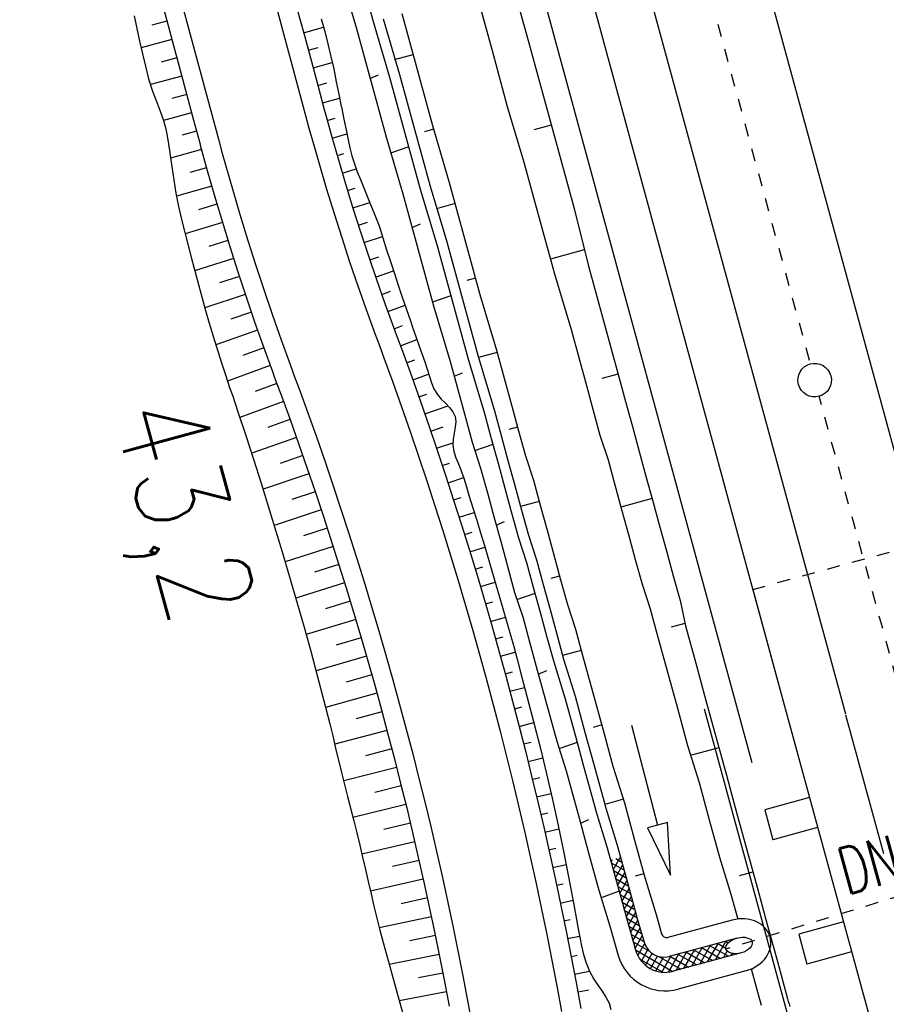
# Model space of a CAD drawing. Extents: x 447258 to 447844, y 441190 to 442763.
# Tile 43 of 123: x 447476 to 447510, y 441627 to 441665. Entities that reach past the tile are written whole.
import ezdxf

# ---------------------------------------------------------------- set-up
doc = ezdxf.new("R2010")
doc.units = 0
doc.header["$LTSCALE"] = 2
doc.header["$MEASUREMENT"] = 0
for name, pattern in [('ACAD_ISO03W100', [0.5, 0.25, -0.25]), ('ACAD_ISO10W100W', [0.5, 0.25, -0.25]), ('AUSGEZOGEN', [0]), ('STRICHLINIEX2', [0.5, 0.25, -0.25])]:
    doc.linetypes.add(name, pattern=pattern)
doc.layers.get('0').update_dxf_attribs({"linetype": 'AUSGEZOGEN'})
for name, color, linetype in [('BOESCHG', 250, 'AUSGEZOGEN'), ('DB-Bahnachse', 7, 'CONTINUOUS'), ('DB-Boeschungen', 15, 'CONTINUOUS'), ('DB-Durchlässe', 15, 'CONTINUOUS'), ('DB-Gleisachsen', 7, 'CONTINUOUS'), ('DB-GRABEN', 15, 'AUSGEZOGEN'), ('DB-Ingenieurbauwerke', 15, 'CONTINUOUS'), ('DB-LS-Wände', 15, 'CONTINUOUS'), ('DB-Wegboeschungen', 15, 'CONTINUOUS'), ('DB-Wege', 15, 'CONTINUOUS'), ('FBRTOP', 250, 'AUSGEZOGEN'), ('PFEILTOP', 200, 'AUSGEZOGEN')]:
    doc.layers.add(name, color=color, linetype=linetype)
doc.styles.add('ROMANS', font='romans.shx', dxfattribs={"width": 0.8})

# ---------------------------------------------------------------- blocks, each defined once
blk = doc.blocks.new('*X441')
at = {"color": 0, "linetype": 'ByBlock'}
for p, q in [((-3005547, 1068676), (-3005557, 1068685)), ((-3005557, 1068651), (-3005545, 1068663)), ((-3004982, 1068590), (-3004957, 1068614)), ((-3004957, 1068722), (-3004961, 1068726)), ((-3005560, 1067694), (-3004958, 1068295)), ((-3005559, 1068013), (-3005297, 1068274)), ((-3005558, 1068332), (-3005467, 1068422)), ((-3004959, 1067770), (-3005558, 1068368)), ((-3004959, 1068087), (-3005165, 1068294)), ((-3004958, 1068404), (-3005023, 1068469)), ((-3005561, 1067374), (-3004959, 1067976)), ((-3004960, 1067452), (-3005559, 1068051)), ((-3005562, 1067055), (-3004960, 1067657)), ((-3004961, 1067135), (-3005560, 1067733)), ((-3005562, 1066736), (-3004961, 1067338)), ((-3004963, 1066501), (-3005561, 1067099)), ((-3004962, 1066818), (-3005560, 1067416)), ((-3005564, 1066098), (-3004963, 1066700)), ((-3005563, 1066417), (-3004962, 1067019)), ((-3004964, 1066183), (-3005562, 1066782)), ((-3005678, 1065666), (-3004963, 1066381)), ((-3004980, 1065882), (-3005563, 1066464)), ((-3006148, 1064878), (-3004964, 1066061)), ((-3005050, 1065633), (-3005564, 1066147)), ((-3005759, 1064948), (-3005035, 1065673)), ((-3005300, 1065246), (-3005694, 1065641)), ((-3005159, 1065423), (-3005595, 1065859)), ((-3009766, 1065079), (-3009577, 1065267)), ((-3009375, 1064867), (-3009766, 1065257)), ((-3009659, 1064867), (-3009259, 1065267)), ((-3009057, 1064867), (-3009457, 1065267)), ((-3009341, 1064867), (-3008941, 1065267)), ((-3008739, 1064867), (-3009139, 1065267)), ((-3009023, 1064867), (-3008623, 1065267)), ((-3008420, 1064867), (-3008820, 1065267)), ((-3008705, 1064867), (-3008305, 1065267)), ((-3008102, 1064867), (-3008502, 1065267)), ((-3008387, 1064867), (-3007987, 1065267)), ((-3007784, 1064867), (-3008184, 1065267)), ((-3008068, 1064867), (-3007668, 1065267)), ((-3007466, 1064867), (-3007866, 1065267)), ((-3007750, 1064867), (-3007350, 1065267)), ((-3007149, 1064868), (-3007548, 1065267)), ((-3007432, 1064867), (-3007029, 1065269)), ((-3006834, 1064871), (-3007230, 1065267)), ((-3007112, 1064868), (-3006707, 1065273)), ((-3006519, 1064874), (-3006915, 1065271)), ((-3006791, 1064871), (-3006385, 1065277)), ((-3006204, 1064878), (-3006601, 1065274)), ((-3006469, 1064875), (-3005953, 1065391)), ((-3005913, 1064905), (-3006289, 1065281)), ((-3005673, 1064983), (-3006037, 1065347)), ((-3005471, 1065099), (-3005843, 1065471)), ((-3009693, 1064867), (-3009766, 1064939))]:
    blk.add_line(p, q, dxfattribs=at)

msp = doc.modelspace()

# ---------------------------------------------------------------- hatches: boundary and pattern name
at = {"layer": 'PFEILTOP'}
h = msp.add_hatch(dxfattribs=at)
h.set_pattern_fill('_USER', color=256, scale=1.5, angle=45, style=0, pattern_type=0)
h.set_pattern_definition([(329.237, (447424.7137, 441994.7568), (0.7672323, 1.2889355), [])])
edge = h.paths.add_edge_path()
edge.add_line((447554.689, 441513.768), (447547.504, 441545.104))
edge.add_line((447547.504, 441545.104), (447537.107, 441587.415))
edge.add_line((447537.107, 441587.415), (447530.255, 441607.806))
edge.add_line((447530.255, 441607.806), (447521.935, 441632.16))
edge.add_line((447521.935, 441632.16), (447521.172, 441636.995))
edge.add_line((447521.172, 441636.995), (447519.605, 441643.372))
edge.add_line((447519.605, 441643.372), (447515.335, 441649.099))
edge.add_line((447515.335, 441649.099), (447507.515, 441678.184))
edge.add_line((447507.515, 441678.184), (447498.583, 441711.54))
edge.add_line((447498.583, 441711.54), (447488.289, 441750.317))
edge.add_line((447488.289, 441750.317), (447482.131, 441773.305))
edge.add_line((447482.131, 441773.305), (447471.266, 441814.433))
edge.add_line((447471.266, 441814.433), (447463.339, 441844.985))
edge.add_line((447463.339, 441844.985), (447457.856, 441865.942))
edge.add_line((447457.856, 441865.942), (447449.55, 441897.966))
edge.add_line((447449.55, 441897.966), (447433.166, 441961.446))
edge.add_line((447433.166, 441961.446), (447421.147, 442008.815))
edge.add_line((447421.147, 442008.815), (447419.891, 442013.788))
edge.add_line((447553.909, 441513.59), (447546.726, 441544.92))
edge.add_line((447546.726, 441544.92), (447536.339, 441587.191))
edge.add_line((447536.339, 441587.191), (447529.497, 441607.55))
edge.add_line((447529.497, 441607.55), (447521.155, 441631.966))
edge.add_line((447521.155, 441631.966), (447520.388, 441636.837))
edge.add_line((447520.388, 441636.837), (447518.867, 441643.024))
edge.add_line((447518.867, 441643.024), (447514.603, 441648.743))
edge.add_line((447514.603, 441648.743), (447506.743, 441677.976))
edge.add_line((447506.743, 441677.976), (447497.811, 441711.334))
edge.add_line((447497.811, 441711.334), (447487.517, 441750.111))
edge.add_line((447487.517, 441750.111), (447481.357, 441773.099))
edge.add_line((447481.357, 441773.099), (447470.492, 441814.231))
edge.add_line((447470.492, 441814.231), (447462.565, 441844.783))
edge.add_line((447462.565, 441844.783), (447457.082, 441865.74))
edge.add_line((447457.082, 441865.74), (447448.776, 441897.766))
edge.add_line((447448.776, 441897.766), (447432.39, 441961.248))
edge.add_line((447432.39, 441961.248), (447420.371, 442008.619))
edge.add_line((447420.371, 442008.619), (447419.067, 442013.783))

# ---------------------------------------------------------------- linework, layer by layer
at = {"layer": 'BOESCHG'}
for points in [[(447490.874, 441774.634, 0.000732), (447503.191, 441735.269, 0.001058), (447504.239, 441731.961, 0.000049), (447527.037, 441660.553, 0.012987), (447548.526, 441598.847, 0.008782), (447584.24, 441509.076)], [(447505.968, 441733.072, 0.000005), (447506.375, 441731.761, 0.000001), (447528.372, 441660.974, 0.018969), (447550.06, 441599.512, 0.012778), (447587.97, 441510.52)]]:
    msp.add_lwpolyline(points, format="xyb", dxfattribs=at)
at = {"layer": 'DB-Bahnachse', "linetype": 'ACAD_ISO10W100W'}
for p, q in [((447500.335, 441676.643), (447507.077, 441651.886)), ((447520.446, 441603.042), (447507.419, 441650.632))]:
    msp.add_line(p, q, dxfattribs=at)
at = {"layer": 'DB-Bahnachse', "linetype": 'Continuous'}
msp.add_ellipse((447507.248, 441651.259), major_axis=(-0.46, 0.46), ratio=1, start_param=2.623338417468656, end_param=8.906523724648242, dxfattribs=at)
at = {"layer": 'DB-Boeschungen', "linetype": 'Continuous'}
for p, q in [((447495.542, 441666.596), (447496.136, 441664.426)), ((447494.143, 441666.213), (447494.737, 441664.043)), ((447496.136, 441664.426), (447496.73, 441662.255)), ((447494.737, 441664.043), (447495.331, 441661.873)), ((447496.73, 441662.255), (447497.323, 441660.085)), ((447495.331, 441661.873), (447495.973, 441659.716)), ((447497.033, 441661.146), (447496.358, 441660.961)), ((447497.323, 441660.085), (447497.917, 441657.915)), ((447495.973, 441659.716), (447496.567, 441657.545)), ((447497.917, 441657.915), (447498.463, 441655.731)), ((447496.567, 441657.545), (447497.161, 441655.375)), ((447498.304, 441656.31), (447497.002, 441655.954)), ((447498.463, 441655.731), (447499.057, 441653.561)), ((447497.161, 441655.375), (447497.803, 441653.218)), ((447499.057, 441653.561), (447499.65, 441651.391)), ((447497.803, 441653.218), (447498.396, 441651.048)), ((447499.624, 441651.487), (447498.997, 441651.316)), ((447499.65, 441651.391), (447499.914, 441650.426)), ((447498.396, 441651.048), (447498.66, 441650.083)), ((447499.914, 441650.426), (447500.178, 441649.462)), ((447498.66, 441650.083), (447498.924, 441649.119)), ((447500.178, 441649.462), (447500.442, 441648.497)), ((447498.924, 441649.119), (447499.236, 441648.167)), ((447500.442, 441648.497), (447500.706, 441647.533)), ((447499.236, 441648.167), (447499.5, 441647.203)), ((447500.706, 441647.533), (447500.97, 441646.568)), ((447499.5, 441647.203), (447499.764, 441646.238)), ((447500.943, 441646.665), (447499.738, 441646.335)), ((447500.97, 441646.568), (447501.234, 441645.604)), ((447499.764, 441646.238), (447500.028, 441645.274)), ((447501.234, 441645.604), (447501.498, 441644.639)), ((447500.028, 441645.274), (447500.292, 441644.309)), ((447501.498, 441644.639), (447501.762, 441643.675)), ((447500.292, 441644.309), (447500.556, 441643.345)), ((447501.762, 441643.675), (447502.026, 441642.71)), ((447500.556, 441643.345), (447500.868, 441642.393)), ((447502.026, 441642.71), (447502.241, 441641.732)), ((447500.868, 441642.393), (447501.132, 441641.429)), ((447502.215, 441641.829), (447501.684, 441641.684)), ((447502.241, 441641.732), (447502.637, 441640.285)), ((447501.132, 441641.429), (447501.528, 441639.982)), ((447502.637, 441640.285), (447503.033, 441638.839)), ((447501.528, 441639.982), (447501.924, 441638.535)), ((447501.924, 441638.535), (447502.32, 441637.088)), ((447503.033, 441638.839), (447503.429, 441637.392)), ((447503.429, 441637.392), (447503.825, 441635.945)), ((447502.32, 441637.088), (447502.764, 441635.655)), ((447503.534, 441637.006), (447502.473, 441636.716)), ((447503.825, 441635.945), (447504.22, 441634.498)), ((447502.764, 441635.655), (447503.159, 441634.208)), ((447504.22, 441634.498), (447504.616, 441633.051)), ((447503.159, 441634.208), (447503.555, 441632.761)), ((447504.616, 441633.051), (447505.012, 441631.605)), ((447503.555, 441632.761), (447503.999, 441631.327)), ((447504.854, 441632.183), (447504.323, 441632.038)), ((447503.999, 441631.327), (447504.263, 441630.364)), ((447505.012, 441631.605), (447505.408, 441630.158)), ((447505.408, 441630.158), (447505.804, 441628.711)), ((447505.804, 441628.711), (447506.2, 441627.264)), ((447504.791, 441628.434), (447505.176, 441627.026)), ((447506.2, 441627.264), (447506.226, 441627.168)), ((447506.226, 441627.168), (447506.253, 441627.071)), ((447506.253, 441627.071), (447506.279, 441626.975))]:
    msp.add_line(p, q, dxfattribs=at)
at = {"layer": 'DB-Durchlässe', "linetype": 'STRICHLINIEX2'}
msp.add_line((447520.21, 441634.214), (447503.807, 441629.201), dxfattribs=at)
at = {"layer": 'DB-Durchlässe', "linetype": 'Continuous'}
msp.add_ellipse((447504.315, 441629.339), major_axis=(0.509, 0.139), ratio=0.565744, dxfattribs=at)
at = {"layer": 'DB-Gleisachsen', "linetype": 'Continuous'}
for p, q in [((447502.506, 441677.235), (447512.782, 441639.5)), ((447498.164, 441676.052), (447508.44, 441638.318)), ((447509.93, 441632.886), (447508.454, 441638.272))]:
    msp.add_line(p, q, dxfattribs=at)
at = {"layer": 'DB-GRABEN', "linetype": 'Continuous'}
for p, q in [((447488.81, 441667.138), (447489.452, 441664.981)), ((447489.534, 441667.336), (447490.127, 441665.166)), ((447490.513, 441665.272), (447491.155, 441663.115)), ((447491.237, 441665.47), (447491.83, 441663.299)), ((447489.452, 441664.981), (447490.046, 441662.811)), ((447490.127, 441665.166), (447490.769, 441663.009)), ((447491.672, 441663.878), (447490.949, 441663.68)), ((447490.006, 441662.956), (447490.331, 441663.096)), ((447490.769, 441663.009), (447491.363, 441660.839)), ((447491.155, 441663.115), (447491.749, 441660.944)), ((447491.83, 441663.299), (447492.424, 441661.129)), ((447490.046, 441662.811), (447490.64, 441660.641)), ((447492.424, 441661.129), (447493.079, 441658.924)), ((447490.64, 441660.641), (447491.282, 441658.484)), ((447491.363, 441660.839), (447491.957, 441658.669)), ((447491.749, 441660.944), (447492.343, 441658.774)), ((447492.464, 441660.984), (447492.126, 441660.892)), ((447491.508, 441660.308), (447490.846, 441660.075)), ((447492.343, 441658.774), (447492.985, 441656.617)), ((447493.079, 441658.924), (447493.673, 441656.754)), ((447491.282, 441658.484), (447491.876, 441656.314)), ((447491.957, 441658.669), (447492.599, 441656.512)), ((447493.304, 441658.104), (447492.58, 441657.906)), ((447491.638, 441657.182), (447491.962, 441657.322)), ((447492.599, 441656.512), (447493.193, 441654.341)), ((447492.985, 441656.617), (447493.592, 441654.399)), ((447493.673, 441656.754), (447494.267, 441654.583)), ((447491.876, 441656.314), (447492.469, 441654.143)), ((447494.095, 441655.21), (447493.758, 441655.118)), ((447493.14, 441654.534), (447492.43, 441654.288)), ((447494.267, 441654.583), (447494.909, 441652.426)), ((447492.469, 441654.143), (447493.111, 441651.986)), ((447493.193, 441654.341), (447493.8, 441652.123)), ((447493.592, 441654.399), (447494.186, 441652.228)), ((447494.935, 441652.33), (447494.212, 441652.132)), ((447494.909, 441652.426), (447495.503, 441650.256)), ((447493.111, 441651.986), (447493.705, 441649.816)), ((447493.8, 441652.123), (447494.442, 441649.966)), ((447494.186, 441652.228), (447494.828, 441650.071)), ((447493.27, 441651.408), (447493.594, 441651.548)), ((447494.442, 441649.966), (447494.706, 441649.001)), ((447494.828, 441650.071), (447495.092, 441649.107)), ((447495.503, 441650.256), (447495.767, 441649.292)), ((447493.705, 441649.816), (447493.969, 441648.852)), ((447495.727, 441649.436), (447495.39, 441649.344)), ((447495.767, 441649.292), (447496.031, 441648.327)), ((447493.969, 441648.852), (447494.294, 441647.852)), ((447494.706, 441649.001), (447494.97, 441648.037)), ((447495.092, 441649.107), (447495.355, 441648.142)), ((447494.772, 441648.76), (447494.061, 441648.514)), ((447494.97, 441648.037), (447495.233, 441647.072)), ((447495.355, 441648.142), (447495.619, 441647.178)), ((447496.031, 441648.327), (447496.343, 441647.376)), ((447494.294, 441647.852), (447494.558, 441646.887)), ((447496.343, 441647.376), (447496.607, 441646.411)), ((447494.558, 441646.887), (447494.822, 441645.923)), ((447495.233, 441647.072), (447495.497, 441646.108)), ((447495.619, 441647.178), (447495.883, 441646.213)), ((447496.567, 441646.556), (447495.844, 441646.358)), ((447495.883, 441646.213), (447496.147, 441645.249)), ((447496.607, 441646.411), (447496.871, 441645.447)), ((447494.822, 441645.923), (447495.086, 441644.958)), ((447494.901, 441645.634), (447495.226, 441645.774)), ((447495.497, 441646.108), (447495.761, 441645.143)), ((447496.871, 441645.447), (447497.134, 441644.482)), ((447495.761, 441645.143), (447496.073, 441644.192)), ((447496.147, 441645.249), (447496.459, 441644.297)), ((447495.086, 441644.958), (447495.35, 441643.994)), ((447496.459, 441644.297), (447496.723, 441643.333)), ((447497.134, 441644.482), (447497.398, 441643.518)), ((447495.35, 441643.994), (447495.614, 441643.029)), ((447496.073, 441644.192), (447496.337, 441643.227)), ((447497.359, 441643.662), (447497.021, 441643.57)), ((447497.398, 441643.518), (447497.662, 441642.553)), ((447496.337, 441643.227), (447496.601, 441642.263)), ((447496.723, 441643.333), (447496.987, 441642.368)), ((447495.614, 441643.029), (447495.926, 441642.078)), ((447496.403, 441642.986), (447495.693, 441642.74)), ((447496.987, 441642.368), (447497.251, 441641.404)), ((447497.662, 441642.553), (447497.974, 441641.602)), ((447495.926, 441642.078), (447496.19, 441641.113)), ((447496.601, 441642.263), (447496.865, 441641.298)), ((447497.974, 441641.602), (447498.238, 441640.637)), ((447496.865, 441641.298), (447497.129, 441640.334)), ((447497.251, 441641.404), (447497.515, 441640.439)), ((447496.19, 441641.113), (447496.454, 441640.149)), ((447498.199, 441640.782), (447497.475, 441640.584)), ((447497.515, 441640.439), (447497.959, 441639.005)), ((447498.238, 441640.637), (447498.634, 441639.19)), ((447496.454, 441640.149), (447496.85, 441638.702)), ((447497.129, 441640.334), (447497.573, 441638.9)), ((447496.533, 441639.859), (447496.857, 441640)), ((447497.573, 441638.9), (447497.969, 441637.453)), ((447497.959, 441639.005), (447498.355, 441637.559)), ((447498.634, 441639.19), (447499.03, 441637.743)), ((447496.85, 441638.702), (447497.246, 441637.255)), ((447498.99, 441637.888), (447498.653, 441637.796)), ((447499.03, 441637.743), (447499.426, 441636.297)), ((447500.148, 441637.876), (447501.158, 441634.005)), ((447497.969, 441637.453), (447498.286, 441636.296)), ((447498.355, 441637.559), (447498.672, 441636.401)), ((447497.246, 441637.255), (447497.611, 441636.111)), ((447498.035, 441637.212), (447497.325, 441636.966)), ((447498.286, 441636.296), (447498.695, 441634.801)), ((447498.672, 441636.401), (447499.081, 441634.906)), ((447499.426, 441636.297), (447499.87, 441634.863)), ((447497.611, 441636.111), (447498.02, 441634.616)), ((447498.695, 441634.801), (447498.761, 441634.559)), ((447499.081, 441634.906), (447499.147, 441634.665)), ((447499.83, 441635.008), (447499.107, 441634.81)), ((447499.87, 441634.863), (447500.266, 441633.416)), ((447498.02, 441634.616), (447498.086, 441634.375)), ((447498.086, 441634.375), (447498.481, 441632.928)), ((447498.761, 441634.559), (447499.205, 441633.126)), ((447499.147, 441634.665), (447499.591, 441633.231)), ((447498.165, 441634.085), (447498.489, 441634.226)), ((447501.158, 441634.005), (447500.771, 441633.905)), ((447501.545, 441634.106), (447501.158, 441634.005)), ((447501.662, 441632.07), (447501.545, 441634.106)), ((447500.771, 441633.905), (447501.662, 441632.07)), ((447499.591, 441633.231), (447499.987, 441631.785)), ((447500.266, 441633.416), (447500.662, 441631.969)), ((447498.481, 441632.928), (447498.877, 441631.481)), ((447499.205, 441633.126), (447499.601, 441631.679)), ((447500.622, 441632.114), (447500.285, 441632.022)), ((447499.601, 441631.679), (447499.997, 441630.232)), ((447499.987, 441631.785), (447500.382, 441630.338)), ((447500.662, 441631.969), (447501.106, 441630.536)), ((447498.877, 441631.481), (447499.321, 441630.047)), ((447499.667, 441631.438), (447499.005, 441631.205)), ((447501.106, 441630.536), (447501.31, 441629.789)), ((447499.997, 441630.232), (447500.3, 441629.168)), ((447500.382, 441630.338), (447500.631, 441629.469)), ((447504.048, 441630.323), (447501.555, 441629.649)), ((447499.321, 441630.047), (447499.633, 441628.956)), ((447504.236, 441629.628), (447501.609, 441628.917)), ((447504.395, 441629.05), (447501.767, 441628.338)), ((447504.583, 441628.355), (447501.956, 441627.644))]:
    msp.add_line(p, q, dxfattribs=at)
for centre, major_axis, ratio, start_param, end_param in [((447504.315, 441629.339), (1.203, 0.329), 0.816334, -1.555391, 1.569171), ((447501.503, 441629.842), (-0.141, 0.141), 1, 1.052469, 2.620517), ((447501.4, 441629.689), (-0.566, 0.566), 1, 1.064394, 2.620517), ((447501.46, 441629.478), (-1.344, 1.344), 1, 1.063582, 2.620517), ((447501.454, 441629.497), (-0.849, 0.849), 1, 1.062907, 2.620517)]:
    msp.add_ellipse(centre, major_axis=major_axis, ratio=ratio, start_param=start_param, end_param=end_param, dxfattribs=at)
at = {"layer": 'DB-Ingenieurbauwerke', "linetype": 'Continuous'}
for p, q in [((447496.042, 441675.474), (447505.987, 441638.951)), ((447504.846, 441643.143), (447505.987, 441638.951)), ((447505.987, 441638.951), (447532.664, 441541.227)), ((447507.046, 441635.073), (447505.31, 441634.597)), ((447505.31, 441634.597), (447505.627, 441633.44)), ((447507.363, 441633.915), (447505.627, 441633.44)), ((447508.363, 441630.249), (447506.627, 441629.774)), ((447506.627, 441629.774), (447506.944, 441628.616)), ((447508.68, 441629.092), (447506.944, 441628.616))]:
    msp.add_line(p, q, dxfattribs=at)
at = {"layer": 'DB-Ingenieurbauwerke', "linetype": 'ACAD_ISO03W100'}
msp.add_line((447504.846, 441643.143), (447515.359, 441646.02), dxfattribs=at)
at = {"layer": 'DB-LS-Wände', "linetype": 'Continuous'}
for p, q in [((447494.305, 441675.001), (447504.809, 441636.43)), ((447502.963, 441638.517), (447506.904, 441624.044))]:
    msp.add_line(p, q, dxfattribs=at)
at = {"layer": 'DB-Wegboeschungen', "linetype": 'Continuous'}
for p, q in [((447481.866, 441666.17), (447482.126, 441665.205)), ((447480.861, 441665.382), (447480.968, 441664.893)), ((447487.214, 441665.539), (447487.474, 441664.574)), ((447488.119, 441665.265), (447488.25, 441664.783)), ((447480.968, 441664.893), (447481.075, 441664.404)), ((447482.131, 441665.183), (447481.552, 441665.026)), ((447482.126, 441665.205), (447482.386, 441664.239)), ((447487.431, 441664.73), (447488.207, 441664.942)), ((447482.323, 441664.471), (447481.132, 441664.148)), ((447487.474, 441664.574), (447487.734, 441663.608)), ((447488.25, 441664.783), (447488.377, 441664.299)), ((447481.075, 441664.404), (447481.184, 441663.916)), ((447482.386, 441664.239), (447482.646, 441663.274)), ((447487.614, 441664.05), (447488, 441664.156)), ((447488.377, 441664.299), (447488.494, 441663.813)), ((447481.184, 441663.916), (447481.296, 441663.428)), ((447482.515, 441663.758), (447481.906, 441663.593)), ((447488.494, 441663.813), (447488.598, 441663.323)), ((447481.296, 441663.428), (447481.423, 441662.944)), ((447487.734, 441663.608), (447487.994, 441662.642)), ((447487.798, 441663.37), (447488.546, 441663.574)), ((447488.598, 441663.323), (447488.695, 441662.831)), ((447481.423, 441662.944), (447481.577, 441662.468)), ((447482.707, 441663.045), (447481.494, 441662.716)), ((447482.646, 441663.274), (447482.905, 441662.308)), ((447487.981, 441662.689), (447488.333, 441662.786)), ((447487.994, 441662.642), (447488.247, 441661.702)), ((447488.695, 441662.831), (447488.792, 441662.353)), ((447481.577, 441662.468), (447481.752, 441661.997)), ((447482.899, 441662.332), (447482.321, 441662.176)), ((447482.905, 441662.308), (447483.165, 441661.342)), ((447488.164, 441662.009), (447488.826, 441662.19)), ((447488.792, 441662.353), (447488.891, 441661.875)), ((447481.752, 441661.997), (447481.873, 441661.685)), ((447488.891, 441661.875), (447488.896, 441661.85)), ((447488.896, 441661.85), (447488.996, 441661.376)), ((447481.873, 441661.685), (447481.987, 441661.37)), ((447483.091, 441661.62), (447482.002, 441661.325)), ((447488.247, 441661.702), (447488.253, 441661.677)), ((447488.253, 441661.677), (447488.512, 441660.737)), ((447488.349, 441661.327), (447488.659, 441661.414)), ((447481.987, 441661.37), (447482.082, 441661.051)), ((447482.082, 441661.051), (447482.148, 441660.732)), ((447483.165, 441661.342), (447483.419, 441660.402)), ((447488.996, 441661.376), (447489.095, 441660.901)), ((447482.148, 441660.732), (447482.198, 441660.409)), ((447483.283, 441660.907), (447482.726, 441660.756)), ((447488.512, 441660.737), (447488.78, 441659.8)), ((447488.537, 441660.647), (447489.113, 441660.81)), ((447489.095, 441660.901), (447489.157, 441660.582)), ((447482.198, 441660.409), (447482.242, 441660.085)), ((447483.419, 441660.402), (447483.426, 441660.376)), ((447483.426, 441660.376), (447483.697, 441659.388)), ((447489.157, 441660.582), (447489.223, 441660.265)), ((447489.223, 441660.265), (447489.303, 441659.952)), ((447482.242, 441660.085), (447482.246, 441660.058)), ((447482.246, 441660.058), (447482.32, 441659.541)), ((447483.474, 441660.197), (447482.273, 441659.866)), ((447488.731, 441659.968), (447488.995, 441660.044)), ((447489.303, 441659.952), (447489.402, 441659.644)), ((447482.32, 441659.541), (447482.397, 441659.023)), ((447483.67, 441659.487), (447483.026, 441659.307)), ((447488.78, 441659.8), (447489.057, 441658.865)), ((447489.402, 441659.644), (447489.515, 441659.341)), ((447483.697, 441659.388), (447483.979, 441658.402)), ((447488.93, 441659.29), (447489.473, 441659.451)), ((447489.515, 441659.341), (447489.636, 441659.04)), ((447482.397, 441659.023), (447482.479, 441658.507)), ((447483.869, 441658.782), (447482.5, 441658.388)), ((447489.057, 441658.865), (447489.343, 441657.933)), ((447489.636, 441659.04), (447489.817, 441658.588)), ((447482.479, 441658.507), (447482.576, 441657.994)), ((447483.979, 441658.402), (447484.27, 441657.42)), ((447489.134, 441658.615), (447489.434, 441658.705)), ((447489.817, 441658.588), (447489.999, 441658.138)), ((447482.576, 441657.994), (447482.694, 441657.487)), ((447484.074, 441658.079), (447483.363, 441657.868)), ((447489.342, 441657.938), (447489.997, 441658.143)), ((447489.999, 441658.138), (447490.183, 441657.689)), ((447489.343, 441657.933), (447489.639, 441657.004)), ((447490.183, 441657.689), (447490.356, 441657.236)), ((447482.694, 441657.487), (447482.824, 441656.983)), ((447484.283, 441657.377), (447482.835, 441656.936)), ((447484.27, 441657.42), (447484.571, 441656.44)), ((447489.555, 441657.265), (447489.909, 441657.378)), ((447490.356, 441657.236), (447490.508, 441656.777)), ((447482.824, 441656.983), (447482.952, 441656.478)), ((447489.639, 441657.004), (447489.944, 441656.078)), ((447489.774, 441656.591), (447490.492, 441656.828)), ((447482.952, 441656.478), (447483.082, 441655.974)), ((447484.498, 441656.676), (447483.759, 441656.446)), ((447484.571, 441656.44), (447484.882, 441655.463)), ((447490.508, 441656.777), (447490.65, 441656.314)), ((447489.944, 441656.078), (447490.259, 441655.155)), ((447490.65, 441656.314), (447490.798, 441655.854)), ((447483.082, 441655.974), (447483.351, 441654.967)), ((447484.718, 441655.977), (447483.208, 441655.495)), ((447489.997, 441655.921), (447490.349, 441656.039)), ((447490.798, 441655.854), (447490.951, 441655.395)), ((447484.882, 441655.463), (447485.203, 441654.49)), ((447490.226, 441655.25), (447490.919, 441655.491)), ((447490.951, 441655.395), (447491.104, 441654.936)), ((447483.351, 441654.967), (447483.632, 441653.963)), ((447484.942, 441655.28), (447484.173, 441655.028)), ((447490.259, 441655.155), (447490.582, 441654.235)), ((447491.104, 441654.936), (447491.258, 441654.477)), ((447485.172, 441654.584), (447483.604, 441654.059)), ((447490.459, 441654.583), (447490.8, 441654.704)), ((447485.203, 441654.49), (447485.534, 441653.519)), ((447490.582, 441654.235), (447490.915, 441653.319)), ((447490.697, 441653.916), (447491.366, 441654.161)), ((447491.258, 441654.477), (447491.573, 441653.561)), ((447483.632, 441653.963), (447483.776, 441653.462)), ((447485.406, 441653.89), (447484.608, 441653.617)), ((447483.776, 441653.462), (447483.923, 441652.962)), ((447485.534, 441653.519), (447485.874, 441652.552)), ((447491.573, 441653.561), (447491.672, 441653.277)), ((447485.645, 441653.201), (447484.025, 441652.628)), ((447490.915, 441653.319), (447491.02, 441653.034)), ((447490.939, 441653.253), (447491.267, 441653.375)), ((447491.02, 441653.034), (447491.263, 441652.377)), ((447491.672, 441653.277), (447491.788, 441652.945)), ((447483.923, 441652.962), (447484.235, 441651.967)), ((447491.184, 441652.592), (447491.827, 441652.831)), ((447491.788, 441652.945), (447491.904, 441652.613)), ((447485.889, 441652.51), (447485.07, 441652.214)), ((447485.874, 441652.552), (447486.224, 441651.589)), ((447491.263, 441652.377), (447491.61, 441651.422)), ((447491.904, 441652.613), (447492.019, 441652.293)), ((447492.019, 441652.293), (447492.132, 441651.972)), ((447484.235, 441651.967), (447484.398, 441651.471)), ((447491.426, 441651.933), (447491.745, 441652.049)), ((447492.132, 441651.972), (447492.236, 441651.647)), ((447484.398, 441651.471), (447484.565, 441650.977)), ((447486.138, 441651.821), (447484.485, 441651.213)), ((447486.224, 441651.589), (447486.334, 441651.29)), ((447491.664, 441651.271), (447492.281, 441651.493)), ((447492.236, 441651.647), (447492.308, 441651.4)), ((447486.394, 441651.129), (447485.558, 441650.821)), ((447486.334, 441651.29), (447486.569, 441650.655)), ((447491.61, 441651.422), (447491.951, 441650.464)), ((447492.308, 441651.4), (447492.387, 441651.155)), ((447492.387, 441651.155), (447492.486, 441650.919)), ((447484.565, 441650.977), (447484.669, 441650.67)), ((447491.899, 441650.609), (447492.216, 441650.721)), ((447492.486, 441650.919), (447492.619, 441650.699)), ((447484.669, 441650.67), (447484.885, 441650.036)), ((447486.649, 441650.436), (447484.96, 441649.814)), ((447486.569, 441650.655), (447486.905, 441649.73)), ((447491.951, 441650.464), (447492.285, 441649.504)), ((447492.619, 441650.699), (447492.766, 441650.527)), ((447492.766, 441650.527), (447492.928, 441650.364)), ((447492.928, 441650.364), (447493.085, 441650.203)), ((447484.885, 441650.036), (447485.193, 441649.115)), ((447492.132, 441649.946), (447493.033, 441650.258)), ((447493.085, 441650.203), (447493.217, 441650.035)), ((447493.217, 441650.035), (447493.303, 441649.855)), ((447486.903, 441649.737), (447486.047, 441649.428)), ((447486.905, 441649.73), (447487.235, 441648.804)), ((447493.303, 441649.855), (447493.332, 441649.651)), ((447493.332, 441649.651), (447493.314, 441649.433)), ((447492.285, 441649.504), (447492.613, 441648.542)), ((447492.361, 441649.282), (447492.846, 441649.447)), ((447493.275, 441649.205), (447493.237, 441648.974)), ((447493.314, 441649.433), (447493.275, 441649.205)), ((447485.193, 441649.115), (447485.494, 441648.191)), ((447487.152, 441649.037), (447485.419, 441648.423)), ((447487.235, 441648.804), (447487.558, 441647.875)), ((447492.588, 441648.615), (447493.224, 441648.832)), ((447493.237, 441648.974), (447493.222, 441648.747)), ((447492.613, 441648.542), (447492.935, 441647.577)), ((447493.222, 441648.747), (447493.257, 441648.495)), ((447493.257, 441648.495), (447493.333, 441648.252)), ((447485.494, 441648.191), (447485.787, 441647.265)), ((447487.399, 441648.335), (447486.52, 441648.03)), ((447492.811, 441647.948), (447493.095, 441648.043)), ((447493.333, 441648.252), (447493.432, 441648.013)), ((447487.558, 441647.875), (447487.875, 441646.944)), ((447493.432, 441648.013), (447493.534, 441647.775)), ((447493.534, 441647.775), (447493.65, 441647.453)), ((447487.641, 441647.631), (447485.861, 441647.026)), ((447492.935, 441647.577), (447493.25, 441646.61)), ((447493.031, 441647.281), (447493.64, 441647.481)), ((447493.65, 441647.453), (447493.748, 441647.127)), ((447485.787, 441647.265), (447486.072, 441646.337)), ((447487.88, 441646.93), (447486.978, 441646.626)), ((447487.875, 441646.944), (447488.186, 441646.012)), ((447493.748, 441647.127), (447493.841, 441646.801)), ((447493.249, 441646.612), (447493.545, 441646.708)), ((447493.25, 441646.61), (447493.558, 441645.642)), ((447493.841, 441646.801), (447493.989, 441646.313)), ((447486.072, 441646.337), (447486.211, 441645.872)), ((447488.115, 441646.224), (447486.286, 441645.621)), ((447493.463, 441645.943), (447494.047, 441646.128)), ((447493.989, 441646.313), (447494.143, 441645.826)), ((447486.211, 441645.872), (447486.35, 441645.406)), ((447488.186, 441646.012), (447488.491, 441645.077)), ((447494.143, 441645.826), (447494.293, 441645.338)), ((447486.35, 441645.406), (447486.492, 441644.942)), ((447488.346, 441645.52), (447487.423, 441645.219)), ((447493.558, 441645.642), (447493.861, 441644.671)), ((447493.673, 441645.272), (447493.966, 441645.363)), ((447488.491, 441645.077), (447488.789, 441644.14)), ((447494.293, 441645.338), (447494.44, 441644.849)), ((447486.492, 441644.942), (447486.634, 441644.478)), ((447488.575, 441644.812), (447486.713, 441644.217)), ((447493.861, 441644.671), (447494.156, 441643.698)), ((447493.882, 441644.601), (447494.461, 441644.778)), ((447494.44, 441644.849), (447494.733, 441643.871)), ((447486.634, 441644.478), (447486.912, 441643.548)), ((447488.8, 441644.106), (447487.861, 441643.809)), ((447488.789, 441644.14), (447489.082, 441643.201)), ((447494.087, 441643.927), (447494.375, 441644.015)), ((447494.733, 441643.871), (447495.02, 441642.892)), ((447486.912, 441643.548), (447487.184, 441642.617)), ((447494.156, 441643.698), (447494.446, 441642.724)), ((447489.021, 441643.396), (447487.128, 441642.809)), ((447489.082, 441643.201), (447489.368, 441642.26)), ((447494.288, 441643.254), (447494.864, 441643.426)), ((447494.446, 441642.724), (447494.728, 441641.747)), ((447495.02, 441642.892), (447495.162, 441642.402)), ((447487.184, 441642.617), (447487.45, 441641.684)), ((447489.239, 441642.685), (447488.285, 441642.395)), ((447494.487, 441642.579), (447494.775, 441642.664)), ((447495.162, 441642.402), (447495.303, 441641.911)), ((447489.453, 441641.972), (447487.529, 441641.401)), ((447489.368, 441642.26), (447489.647, 441641.317)), ((447494.683, 441641.904), (447495.258, 441642.07)), ((447487.45, 441641.684), (447487.709, 441640.749)), ((447494.728, 441641.747), (447495.004, 441640.769)), ((447495.303, 441641.911), (447495.444, 441641.421)), ((447489.664, 441641.262), (447488.694, 441640.977)), ((447489.647, 441641.317), (447489.921, 441640.373)), ((447494.875, 441641.228), (447495.164, 441641.309)), ((447495.444, 441641.421), (447495.581, 441640.929)), ((447495.581, 441640.929), (447495.711, 441640.436)), ((447487.709, 441640.749), (447487.961, 441639.812)), ((447489.87, 441640.55), (447487.915, 441639.982)), ((447495.004, 441640.769), (447495.274, 441639.788)), ((447495.064, 441640.551), (447495.64, 441640.71)), ((447495.711, 441640.436), (447495.838, 441639.942)), ((447489.921, 441640.373), (447490.188, 441639.426)), ((447487.961, 441639.812), (447488.206, 441638.874)), ((447490.073, 441639.834), (447489.087, 441639.554)), ((447495.251, 441639.873), (447495.534, 441639.95)), ((447495.274, 441639.788), (447495.537, 441638.806)), ((447495.838, 441639.942), (447495.969, 441639.448)), ((447490.188, 441639.426), (447490.449, 441638.478)), ((447495.433, 441639.195), (447495.997, 441639.344)), ((447495.969, 441639.448), (447496.101, 441638.955)), ((447488.206, 441638.874), (447488.444, 441637.934)), ((447490.274, 441639.115), (447488.284, 441638.567)), ((447496.101, 441638.955), (447496.232, 441638.462)), ((447495.537, 441638.806), (447495.794, 441637.823)), ((447495.613, 441638.515), (447495.896, 441638.588)), ((447490.471, 441638.397), (447489.467, 441638.127)), ((447490.449, 441638.478), (447490.703, 441637.528)), ((447496.232, 441638.462), (447496.362, 441637.969)), ((447488.444, 441637.934), (447488.56, 441637.463)), ((447495.791, 441637.835), (447496.359, 441637.979)), ((447495.794, 441637.823), (447496.044, 441636.837)), ((447496.362, 441637.969), (447496.613, 441636.98)), ((447488.56, 441637.463), (447488.675, 441636.992)), ((447490.663, 441637.678), (447488.637, 441637.146)), ((447490.703, 441637.528), (447490.951, 441636.577)), ((447488.675, 441636.992), (447488.906, 441636.051)), ((447490.851, 441636.962), (447489.832, 441636.697)), ((447495.964, 441637.152), (447496.249, 441637.224)), ((447496.613, 441636.98), (447496.853, 441635.988)), ((447496.044, 441636.837), (447496.287, 441635.85)), ((447496.134, 441636.47), (447496.703, 441636.611)), ((447491.037, 441636.241), (447488.988, 441635.721)), ((447490.951, 441636.577), (447491.193, 441635.624)), ((447488.906, 441636.051), (447489.14, 441635.11)), ((447496.287, 441635.85), (447496.524, 441634.861)), ((447496.302, 441635.788), (447496.585, 441635.856)), ((447496.853, 441635.988), (447497.083, 441634.993)), ((447491.218, 441635.523), (447490.192, 441635.265)), ((447491.193, 441635.624), (447491.429, 441634.669)), ((447489.14, 441635.11), (447489.375, 441634.17)), ((447496.466, 441635.104), (447497.027, 441635.236)), ((447491.396, 441634.8), (447489.343, 441634.298)), ((447496.524, 441634.861), (447496.754, 441633.871)), ((447497.083, 441634.993), (447497.302, 441633.996)), ((447491.429, 441634.669), (447491.658, 441633.713)), ((447496.627, 441634.42), (447496.904, 441634.483)), ((447489.375, 441634.17), (447489.493, 441633.7)), ((447491.571, 441634.077), (447490.546, 441633.832)), ((447497.302, 441633.996), (447497.51, 441632.997)), ((447489.493, 441633.7), (447489.609, 441633.229)), ((447491.658, 441633.713), (447491.88, 441632.755)), ((447496.754, 441633.871), (447496.978, 441632.879)), ((447496.785, 441633.735), (447497.331, 441633.857)), ((447489.609, 441633.229), (447489.719, 441632.757)), ((447491.741, 441633.353), (447489.691, 441632.876)), ((447496.94, 441633.049), (447497.207, 441633.107)), ((447496.978, 441632.879), (447497.195, 441631.886)), ((447497.51, 441632.997), (447497.707, 441631.996)), ((447489.719, 441632.757), (447489.827, 441632.285)), ((447491.908, 441632.631), (447490.882, 441632.395)), ((447491.88, 441632.755), (447492.097, 441631.796)), ((447497.091, 441632.361), (447497.614, 441632.475)), ((447489.827, 441632.285), (447489.937, 441631.813)), ((447489.937, 441631.813), (447490.046, 441631.341)), ((447492.071, 441631.908), (447490.023, 441631.443)), ((447492.097, 441631.796), (447492.307, 441630.835)), ((447497.195, 441631.886), (447497.405, 441630.891)), ((447497.24, 441631.672), (447497.494, 441631.728)), ((447497.707, 441631.996), (447497.895, 441630.993)), ((447490.046, 441631.341), (447490.154, 441630.868)), ((447490.154, 441630.868), (447490.267, 441630.397)), ((447492.231, 441631.181), (447491.209, 441630.955)), ((447497.386, 441630.984), (447497.878, 441631.089)), ((447497.405, 441630.891), (447497.609, 441629.895)), ((447497.895, 441630.993), (447497.986, 441630.491)), ((447492.307, 441630.835), (447492.51, 441629.873)), ((447497.986, 441630.491), (447498.076, 441629.989)), ((447490.267, 441630.397), (447490.39, 441629.927)), ((447492.388, 441630.451), (447490.364, 441630.022)), ((447497.527, 441630.296), (447497.765, 441630.345)), ((447490.39, 441629.927), (447490.518, 441629.459)), ((447492.541, 441629.722), (447491.549, 441629.518)), ((447492.51, 441629.873), (447492.707, 441628.91)), ((447497.609, 441629.895), (447497.806, 441628.898)), ((447498.076, 441629.989), (447498.138, 441629.655)), ((447490.518, 441629.459), (447490.646, 441628.99)), ((447497.666, 441629.606), (447498.129, 441629.699)), ((447498.138, 441629.655), (447498.207, 441629.322)), ((447490.646, 441628.99), (447490.773, 441628.521)), ((447492.69, 441628.994), (447490.75, 441628.606)), ((447497.802, 441628.917), (447498.043, 441628.963)), ((447498.207, 441629.322), (447498.289, 441628.992)), ((447498.289, 441628.992), (447498.392, 441628.659)), ((447492.707, 441628.91), (447492.898, 441627.945)), ((447497.806, 441628.898), (447497.997, 441627.899)), ((447498.392, 441628.659), (447498.523, 441628.337)), ((447490.773, 441628.521), (447491.029, 441627.582)), ((447492.834, 441628.267), (447491.889, 441628.081)), ((447497.934, 441628.226), (447498.523, 441628.337)), ((447498.523, 441628.337), (447498.687, 441628.029)), ((447492.898, 441627.945), (447493.082, 441626.979)), ((447497.997, 441627.899), (447498.18, 441626.899)), ((447498.687, 441628.029), (447498.842, 441627.797)), ((447491.029, 441627.582), (447491.287, 441626.643)), ((447492.976, 441627.536), (447491.138, 441627.186)), ((447498.064, 441627.535), (447498.491, 441627.613)), ((447498.842, 441627.797), (447499.005, 441627.57)), ((447499.005, 441627.57), (447499.155, 441627.339)), ((447499.155, 441627.339), (447499.275, 441627.097)), ((447499.275, 441627.097), (447499.346, 441626.856))]:
    msp.add_line(p, q, dxfattribs=at)
at = {"layer": 'DB-Wege', "linetype": 'Continuous'}
for p, q in [((447482.573, 441679.839), (447487.506, 441661.517)), ((447479.193, 441678.929), (447484.127, 441660.607)), ((447487.506, 441661.517), (447487.639, 441661.031)), ((447487.639, 441661.031), (447487.773, 441660.546)), ((447484.127, 441660.607), (447484.264, 441660.104)), ((447487.773, 441660.546), (447488.043, 441659.601)), ((447484.264, 441660.104), (447484.403, 441659.601)), ((447484.403, 441659.601), (447484.682, 441658.623)), ((447488.043, 441659.601), (447488.322, 441658.659)), ((447484.682, 441658.623), (447484.972, 441657.647)), ((447488.322, 441658.659), (447488.611, 441657.72)), ((447484.972, 441657.647), (447485.271, 441656.675)), ((447488.611, 441657.72), (447488.909, 441656.784)), ((447485.271, 441656.675), (447485.579, 441655.705)), ((447488.909, 441656.784), (447489.217, 441655.851)), ((447485.579, 441655.705), (447485.898, 441654.739)), ((447489.217, 441655.851), (447489.533, 441654.92)), ((447489.533, 441654.92), (447489.859, 441653.994)), ((447485.898, 441654.739), (447486.226, 441653.775)), ((447486.226, 441653.775), (447486.564, 441652.816)), ((447489.859, 441653.994), (447490.195, 441653.07)), ((447490.195, 441653.07), (447490.369, 441652.6)), ((447486.564, 441652.816), (447486.911, 441651.859)), ((447490.369, 441652.6), (447490.543, 441652.13)), ((447486.911, 441651.859), (447487.084, 441651.392)), ((447490.543, 441652.13), (447490.888, 441651.179)), ((447487.084, 441651.392), (447487.257, 441650.924)), ((447490.888, 441651.179), (447491.227, 441650.226)), ((447487.257, 441650.924), (447487.594, 441649.995)), ((447487.594, 441649.995), (447487.926, 441649.064)), ((447491.227, 441650.226), (447491.56, 441649.27)), ((447491.56, 441649.27), (447491.886, 441648.313)), ((447487.926, 441649.064), (447488.251, 441648.13)), ((447488.251, 441648.13), (447488.57, 441647.195)), ((447491.886, 441648.313), (447492.206, 441647.353)), ((447492.206, 441647.353), (447492.52, 441646.391)), ((447488.57, 441647.195), (447488.882, 441646.257)), ((447488.882, 441646.257), (447489.188, 441645.318)), ((447492.52, 441646.391), (447492.827, 441645.427)), ((447492.827, 441645.427), (447493.128, 441644.461)), ((447489.188, 441645.318), (447489.489, 441644.376)), ((447489.489, 441644.376), (447489.782, 441643.432)), ((447493.128, 441644.461), (447493.422, 441643.494)), ((447493.422, 441643.494), (447493.71, 441642.524)), ((447489.782, 441643.432), (447490.07, 441642.487)), ((447490.07, 441642.487), (447490.351, 441641.539)), ((447493.71, 441642.524), (447493.991, 441641.552)), ((447493.991, 441641.552), (447494.266, 441640.578)), ((447490.351, 441641.539), (447490.626, 441640.59)), ((447490.626, 441640.59), (447490.894, 441639.639)), ((447494.266, 441640.578), (447494.534, 441639.603)), ((447490.894, 441639.639), (447491.156, 441638.686)), ((447494.534, 441639.603), (447494.796, 441638.626)), ((447491.156, 441638.686), (447491.412, 441637.731)), ((447494.796, 441638.626), (447495.051, 441637.647)), ((447491.412, 441637.731), (447491.662, 441636.775)), ((447495.051, 441637.647), (447495.3, 441636.666)), ((447491.662, 441636.775), (447491.905, 441635.817)), ((447495.3, 441636.666), (447495.542, 441635.684)), ((447491.905, 441635.817), (447492.141, 441634.857)), ((447495.542, 441635.684), (447495.778, 441634.7)), ((447492.141, 441634.857), (447492.372, 441633.896)), ((447495.778, 441634.7), (447496.007, 441633.715)), ((447492.372, 441633.896), (447492.595, 441632.933)), ((447496.007, 441633.715), (447496.23, 441632.728)), ((447492.595, 441632.933), (447492.813, 441631.969)), ((447496.23, 441632.728), (447496.446, 441631.739)), ((447492.813, 441631.969), (447493.024, 441631.004)), ((447496.446, 441631.739), (447496.655, 441630.75)), ((447493.024, 441631.004), (447493.228, 441630.037)), ((447496.655, 441630.75), (447496.858, 441629.759)), ((447493.228, 441630.037), (447493.427, 441629.069)), ((447496.858, 441629.759), (447497.054, 441628.766)), ((447493.427, 441629.069), (447493.618, 441628.099)), ((447497.054, 441628.766), (447497.244, 441627.772)), ((447493.618, 441628.099), (447493.803, 441627.128)), ((447497.244, 441627.772), (447497.426, 441626.777)), ((447493.803, 441627.128), (447493.982, 441626.156))]:
    msp.add_line(p, q, dxfattribs=at)
at = {"layer": 'FBRTOP'}
msp.add_lwpolyline([(447621.839, 441538.198, 0.000001), (447626.135, 441528.445, 0.000001), (447630.882, 441517.668)], format="xyb", dxfattribs=at)

# ---------------------------------------------------------------- block references
at = {"layer": 'DB-GRABEN', "linetype": 'Continuous', "xscale": 0.000999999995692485, "yscale": 0.0009999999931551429, "zscale": 0.001, "rotation": 285.306219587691}
msp.add_blockref('*X441', (447266.751, 438448.544), dxfattribs=at)

# ---------------------------------------------------------------- texts
at = {"layer": 'DB-Bahnachse', "linetype": 'Continuous', "style": 'ROMANS', "oblique": 0, "width": 0.8334}
msp.add_text('43,2', height=3.5, rotation=285.3062, dxfattribs=at).set_placement((447480.008, 441650.045))
at = {"layer": 'DB-Durchlässe', "linetype": 'Continuous', "style": 'ROMANS', "oblique": 0, "width": 0.7}
msp.add_text('DN 600', height=1.8, rotation=15.3062, dxfattribs=at).set_placement((447508.475, 441631.299))

doc.saveas('drawing.dxf')
